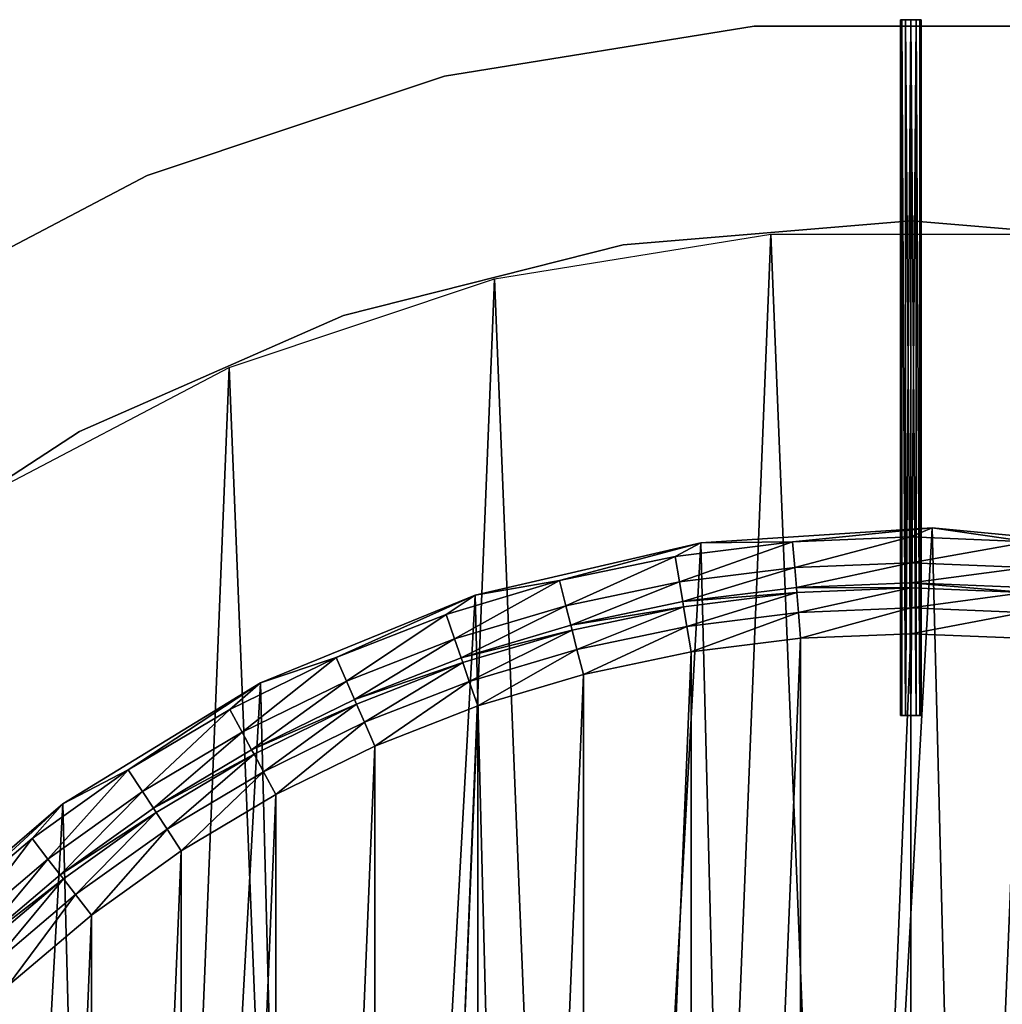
# Model space of a CAD drawing. Header units: millimetres. Extents: x 10 to 569, y -280 to 280.
# Tile 11 of 13: x 161 to 303, y 138 to 280. Entities that reach past the tile are written whole.
import ezdxf

# ---------------------------------------------------------------- set-up
doc = ezdxf.new("R2010")
doc.units = ezdxf.units.MM
doc.header["$LTSCALE"] = 25.4
doc.layers.get('0').update_dxf_attribs({"true_color": 0xff5454})

# ---------------------------------------------------------------- blocks, each defined once
blk = doc.blocks.new('MIST-8943.STL#1')
at = {"color": 254, "true_color": 0xe3e2e8}
mesh = blk.add_polyface(dxfattribs=at)
corners = [(222.37, 271.86, 131.42), (266.85, 279.09, 1.42), (222.37, 271.86, 1.42), (266.85, 279.09, 131.42)]
mesh.append_faces([[corners[k] for k in face] for face in [(0, 1, 2), (1, 0, 3)]], dxfattribs={"vtx0": -1, "color": 254})
mesh = blk.add_polyface(dxfattribs=at)
corners = [(266.85, 279.09, 131.42), (311.91, 279.09, 1.42), (266.85, 279.09, 1.42), (311.91, 279.09, 131.42)]
mesh.append_faces([[corners[k] for k in face] for face in [(0, 1, 2), (1, 0, 3)]], dxfattribs={"vtx0": -1, "color": 254})
at = {"color": 7, "true_color": 0xffffff}
mesh = blk.add_polyface(dxfattribs=at)
corners = [(288.63, 280, 131.12), (290.13, 280, 131.12), (289.38, 280, 130.92), (288.08, 280, 131.67), (290.68, 280, 131.67), (287.88, 280, 132.42), (290.88, 280, 132.42), (288.08, 280, 133.17), (290.68, 280, 133.17), (288.63, 280, 133.71), (290.13, 280, 133.71), (289.38, 280, 133.92)]
mesh.append_faces([[corners[k] for k in face] for face in [(0, 1, 2), (10, 9, 11)]], dxfattribs={"vtx0": -1, "color": 7})
mesh.append_faces([[corners[k] for k in face] for face in [(1, 3, 4), (4, 5, 6), (6, 7, 8), (8, 9, 10)]], dxfattribs={"vtx0": -1, "vtx1": -1, "color": 7})
mesh.append_faces([[corners[k] for k in face] for face in [(1, 0, 3), (4, 3, 5), (6, 5, 7), (8, 7, 9)]], dxfattribs={"vtx0": -1, "vtx2": -1, "color": 7})
mesh = blk.add_polyface(dxfattribs=at)
corners = [(288.08, 280, 133.17), (287.88, 180, 132.42), (288.08, 180, 133.17), (287.88, 280, 132.42)]
mesh.append_faces([[corners[k] for k in face] for face in [(0, 1, 2), (1, 0, 3)]], dxfattribs={"vtx0": -1, "color": 7})
mesh = blk.add_polyface(dxfattribs=at)
corners = [(287.88, 280, 132.42), (288.08, 180, 131.67), (287.88, 180, 132.42), (288.08, 280, 131.67)]
mesh.append_faces([[corners[k] for k in face] for face in [(0, 1, 2), (1, 0, 3)]], dxfattribs={"vtx0": -1, "color": 7})
mesh = blk.add_polyface(dxfattribs=at)
corners = [(288.63, 180, 133.71), (288.08, 280, 133.17), (288.08, 180, 133.17), (288.63, 280, 133.71)]
mesh.append_faces([[corners[k] for k in face] for face in [(0, 1, 2), (1, 0, 3)]], dxfattribs={"vtx0": -1, "color": 7})
mesh = blk.add_polyface(dxfattribs=at)
corners = [(288.08, 280, 131.67), (288.63, 180, 131.12), (288.08, 180, 131.67), (288.63, 280, 131.12)]
mesh.append_faces([[corners[k] for k in face] for face in [(0, 1, 2), (1, 0, 3)]], dxfattribs={"vtx0": -1, "color": 7})
mesh = blk.add_polyface(dxfattribs=at)
corners = [(289.38, 180, 133.92), (288.63, 280, 133.71), (288.63, 180, 133.71), (289.38, 280, 133.92)]
mesh.append_faces([[corners[k] for k in face] for face in [(0, 1, 2), (1, 0, 3)]], dxfattribs={"vtx0": -1, "color": 7})
mesh = blk.add_polyface(dxfattribs=at)
corners = [(289.38, 280, 130.92), (288.63, 180, 131.12), (288.63, 280, 131.12), (289.38, 180, 130.92)]
mesh.append_faces([[corners[k] for k in face] for face in [(0, 1, 2), (1, 0, 3)]], dxfattribs={"vtx0": -1, "color": 7})
mesh = blk.add_polyface(dxfattribs=at)
corners = [(290.13, 180, 133.71), (289.38, 280, 133.92), (289.38, 180, 133.92), (290.13, 280, 133.71)]
mesh.append_faces([[corners[k] for k in face] for face in [(0, 1, 2), (1, 0, 3)]], dxfattribs={"vtx0": -1, "color": 7})
mesh = blk.add_polyface(dxfattribs=at)
corners = [(290.13, 280, 131.12), (289.38, 180, 130.92), (289.38, 280, 130.92), (290.13, 180, 131.12)]
mesh.append_faces([[corners[k] for k in face] for face in [(0, 1, 2), (1, 0, 3)]], dxfattribs={"vtx0": -1, "color": 7})
mesh = blk.add_polyface(dxfattribs=at)
corners = [(290.68, 180, 133.17), (290.13, 280, 133.71), (290.13, 180, 133.71), (290.68, 280, 133.17)]
mesh.append_faces([[corners[k] for k in face] for face in [(0, 1, 2), (1, 0, 3)]], dxfattribs={"vtx0": -1, "color": 7})
mesh = blk.add_polyface(dxfattribs=at)
corners = [(290.13, 280, 131.12), (290.68, 180, 131.67), (290.13, 180, 131.12), (290.68, 280, 131.67)]
mesh.append_faces([[corners[k] for k in face] for face in [(0, 1, 2), (1, 0, 3)]], dxfattribs={"vtx0": -1, "color": 7})
mesh = blk.add_polyface(dxfattribs=at)
corners = [(290.88, 280, 132.42), (290.68, 180, 133.17), (290.88, 180, 132.42), (290.68, 280, 133.17)]
mesh.append_faces([[corners[k] for k in face] for face in [(0, 1, 2), (1, 0, 3)]], dxfattribs={"vtx0": -1, "color": 7})
mesh = blk.add_polyface(dxfattribs=at)
corners = [(290.68, 280, 131.67), (290.88, 180, 132.42), (290.68, 180, 131.67), (290.88, 280, 132.42)]
mesh.append_faces([[corners[k] for k in face] for face in [(0, 1, 2), (1, 0, 3)]], dxfattribs={"vtx0": -1, "color": 7})
at = {"color": 254, "true_color": 0xe3e2e8}
mesh = blk.add_polyface(dxfattribs=at)
corners = [(179.63, 257.59, 131.42), (222.37, 271.86, 1.42), (179.63, 257.59, 1.42), (222.37, 271.86, 131.42)]
mesh.append_faces([[corners[k] for k in face] for face in [(0, 1, 2), (1, 0, 3)]], dxfattribs={"vtx0": -1, "color": 254})
mesh = blk.add_polyface(dxfattribs=at)
corners = [(139.73, 236.65, 131.42), (179.63, 257.59, 1.42), (139.73, 236.65, 1.42), (179.63, 257.59, 131.42)]
mesh.append_faces([[corners[k] for k in face] for face in [(0, 1, 2), (1, 0, 3)]], dxfattribs={"vtx0": -1, "color": 254})
mesh = blk.add_polyface(dxfattribs=at)
corners = [(248.05, 247.66, 131.42), (289.38, 251.08, 1.42), (248.05, 247.66, 1.42), (289.38, 251.08, 131.42)]
mesh.append_faces([[corners[k] for k in face] for face in [(0, 1, 2), (1, 0, 3)]], dxfattribs={"vtx0": -1, "color": 254})
mesh = blk.add_polyface(dxfattribs=at)
corners = [(289.38, 251.08, 131.42), (330.7, 247.66, 1.42), (289.38, 251.08, 1.42), (330.7, 247.66, 131.42)]
mesh.append_faces([[corners[k] for k in face] for face in [(0, 1, 2), (1, 0, 3)]], dxfattribs={"vtx0": -1, "color": 254})
at = {"color": 7, "true_color": 0xffffff}
mesh = blk.add_polyface(dxfattribs=at)
corners = [(44.43, 50.01, 1.42), (41.2, -30.13, 1.42), (39.58, 10.07, 1.42), (49.25, -69.55, 1.42), (55.62, 88.65, 1.42), (63.52, -107.17, 1.42), (72.87, 125, 1.42), (83.63, -142.02, 1.42), (95.73, 158.11, 1.42), (109.08, -173.18, 1.42), (123.6, 187.13, 1.42), (139.19, -199.86, 1.42), (155.76, 211.3, 1.42), (173.2, -221.36, 1.42), (191.39, 229.99, 1.42), (210.21, -237.13, 1.42), (229.55, 242.74, 1.42), (249.28, -246.76, 1.42), (269.26, 249.19, 1.42), (289.38, -250, 1.42), (309.49, 249.19, 1.42), (329.48, -246.76, 1.42), (349.21, 242.74, 1.42), (368.54, -237.13, 1.42), (387.37, 229.99, 1.42), (405.56, -221.36, 1.42), (422.99, 211.3, 1.42), (439.56, -199.86, 1.42), (455.16, 187.13, 1.42), (469.68, -173.18, 1.42), (483.03, 158.11, 1.42), (495.12, -142.02, 1.42), (505.88, 125, 1.42), (515.24, -107.17, 1.42), (523.13, 88.65, 1.42), (529.51, -69.55, 1.42), (534.33, 50.01, 1.42), (537.56, -30.13, 1.42), (539.18, 10.07, 1.42)]
mesh.append_faces([[corners[k] for k in face] for face in [(0, 1, 2), (37, 36, 38)]], dxfattribs={"vtx0": -1, "color": 7})
mesh.append_faces([[corners[k] for k in face] for face in [(1, 0, 3), (3, 4, 5), (5, 6, 7), (7, 8, 9), (9, 10, 11), (11, 12, 13), (13, 14, 15), (15, 16, 17), (17, 18, 19), (19, 20, 21), (21, 22, 23), (23, 24, 25), (25, 26, 27), (27, 28, 29), (29, 30, 31), (31, 32, 33), (33, 34, 35), (35, 36, 37)]], dxfattribs={"vtx0": -1, "vtx1": -1, "color": 7})
mesh.append_faces([[corners[k] for k in face] for face in [(3, 0, 4), (5, 4, 6), (7, 6, 8), (9, 8, 10), (11, 10, 12), (13, 12, 14), (15, 14, 16), (17, 16, 18), (19, 18, 20), (21, 20, 22), (23, 22, 24), (25, 24, 26), (27, 26, 28), (29, 28, 30), (31, 30, 32), (33, 32, 34), (35, 34, 36)]], dxfattribs={"vtx0": -1, "vtx2": -1, "color": 7})
at = {"color": 254, "true_color": 0xe3e2e8}
mesh = blk.add_polyface(dxfattribs=at)
corners = [(207.85, 237.48, 131.42), (248.05, 247.66, 1.42), (207.85, 237.48, 1.42), (248.05, 247.66, 131.42)]
mesh.append_faces([[corners[k] for k in face] for face in [(0, 1, 2), (1, 0, 3)]], dxfattribs={"vtx0": -1, "color": 254})
mesh = blk.add_polyface(dxfattribs=at)
corners = [(169.88, 220.82, 131.42), (207.85, 237.48, 1.42), (169.88, 220.82, 1.42), (207.85, 237.48, 131.42)]
mesh.append_faces([[corners[k] for k in face] for face in [(0, 1, 2), (1, 0, 3)]], dxfattribs={"vtx0": -1, "color": 254})
mesh = blk.add_polyface(dxfattribs=at)
corners = [(135.16, 198.14, 131.42), (169.88, 220.82, 1.42), (135.16, 198.14, 1.42), (169.88, 220.82, 131.42)]
mesh.append_faces([[corners[k] for k in face] for face in [(0, 1, 2), (1, 0, 3)]], dxfattribs={"vtx0": -1, "color": 254})
at = {"color": 7, "true_color": 0xffffff}
mesh = blk.add_polyface(dxfattribs=at)
corners = [(84.28, 28, 141.92), (83.72, 0, 141.92), (82.44, -5.27, 141.92), (84.42, 16.98, 141.92), (86.52, 33.85, 141.92), (91.43, 60.53, 141.92), (90.01, 50.49, 141.92), (94.86, 66.78, 141.92), (103.7, 91.5, 141.92), (101.04, 82.61, 141.92), (108.5, 97.88, 141.92), (120.78, 120.1, 141.92), (117.2, 112.49, 141.92), (127.08, 126.32, 141.92), (142.23, 145.59, 141.92), (138.07, 139.29, 141.92), (150.09, 151.31, 141.92), (167.49, 167.31, 141.92), (163.06, 162.29, 141.92), (176.89, 172.17, 141.92), (195.91, 184.7, 141.92), (191.49, 180.87, 141.92), (206.76, 188.34, 141.92), (226.75, 197.3, 141.92), (222.6, 194.52, 141.92), (238.89, 199.37, 141.92), (259.21, 204.79, 141.92), (255.53, 202.86, 141.92), (272.39, 204.96, 141.92), (292.45, 206.98, 141.92), (289.38, 205.66, 141.92), (306.36, 204.96, 141.92), (325.61, 203.8, 141.92), (323.23, 202.86, 141.92), (339.86, 199.37, 141.92), (357.83, 195.35, 141.92), (356.15, 194.52, 141.92), (371.99, 188.34, 141.92), (388.28, 181.84, 141.92), (387.26, 180.87, 141.92), (401.86, 172.17, 141.92), (416.17, 163.62, 141.92), (415.7, 162.3, 141.92), (428.67, 151.31, 141.92), (440.78, 141.16, 141.92), (440.69, 139.29, 141.92), (451.67, 126.32, 141.92), (461.46, 115.05, 141.92), (461.55, 112.49, 141.92), (477.69, 85.96, 141.92), (470.25, 97.88, 141.92), (477.72, 82.61, 141.92), (489.04, 54.64, 141.92), (483.9, 66.78, 141.92), (488.75, 50.49, 141.92), (492.23, 33.85, 141.92), (495.22, 21.9, 141.92), (494.34, 16.98, 141.92), (495.04, 0, 141.92), (84.42, -16.98, 141.92), (85.97, -38.39, 141.92), (86.52, -33.85, 141.92), (90.01, -50.49, 141.92), (94.76, -70.52, 141.92), (94.86, -66.78, 141.92), (101.04, -82.61, 141.92), (108.6, -100.83, 141.92), (108.5, -97.88, 141.92), (117.21, -112.49, 141.92), (127.11, -128.52, 141.92), (127.08, -126.32, 141.92), (138.07, -139.29, 141.92), (149.83, -152.89, 141.92), (150.09, -151.31, 141.92), (163.06, -162.3, 141.92), (176.16, -173.29, 141.92), (176.89, -172.17, 141.92), (205.42, -189.21, 141.92), (191.49, -180.87, 141.92), (206.77, -188.34, 141.92), (236.86, -200.23, 141.92), (222.6, -194.52, 141.92), (238.89, -199.37, 141.92), (269.66, -206.06, 141.92), (255.53, -202.86, 141.92), (272.4, -204.96, 141.92), (302.97, -206.55, 141.92), (289.38, -205.66, 141.92), (306.36, -204.96, 141.92), (335.93, -201.7, 141.92), (323.23, -202.86, 141.92), (339.87, -199.37, 141.92), (367.68, -191.62, 141.92), (356.16, -194.52, 141.92), (371.99, -188.34, 141.92), (397.4, -176.58, 141.92), (387.26, -180.87, 141.92), (401.86, -172.17, 141.92), (424.33, -156.96, 141.92), (415.7, -162.29, 141.92), (428.67, -151.31, 141.92), (447.76, -133.28, 141.92), (440.69, -139.29, 141.92), (451.67, -126.32, 141.92), (467.09, -106.15, 141.92), (461.55, -112.49, 141.92), (470.25, -97.88, 141.92), (481.82, -76.27, 141.92), (477.72, -82.61, 141.92), (483.9, -66.78, 141.92), (491.56, -44.41, 141.92), (488.75, -50.49, 141.92), (492.23, -33.85, 141.92), (496.06, -11.4, 141.92), (494.34, -16.98, 141.92)]
mesh.append_faces([[corners[k] for k in face] for face in [(0, 1, 2), (1, 0, 3), (3, 0, 4), (4, 5, 6), (6, 5, 7), (7, 8, 9), (9, 8, 10), (10, 11, 12), (12, 11, 13), (13, 14, 15), (15, 14, 16), (16, 17, 18), (18, 17, 19), (19, 20, 21), (21, 20, 22), (22, 23, 24), (24, 23, 25), (25, 26, 27), (27, 26, 28), (28, 29, 30), (30, 29, 31), (31, 32, 33), (33, 32, 34), (34, 35, 36), (36, 35, 37), (37, 38, 39), (39, 38, 40), (40, 41, 42), (42, 41, 43), (43, 44, 45), (45, 44, 46), (46, 47, 48), (48, 49, 50), (50, 49, 51), (51, 52, 53), (53, 52, 54), (54, 52, 55), (55, 56, 57), (57, 56, 58), (2, 59, 60), (59, 2, 1), (60, 62, 63), (63, 65, 66), (66, 68, 69), (69, 71, 72), (72, 74, 75), (75, 76, 77), (77, 79, 80), (80, 82, 83), (83, 85, 86), (86, 88, 89), (89, 91, 92), (92, 94, 95), (95, 97, 98), (98, 100, 101), (101, 103, 104), (104, 106, 107), (107, 109, 110), (110, 112, 113), (113, 58, 56)]], dxfattribs={"vtx0": -1, "vtx1": -1, "color": 7})
mesh.append_faces([[corners[k] for k in face] for face in [(4, 0, 5), (7, 5, 8), (10, 8, 11), (13, 11, 14), (16, 14, 17), (19, 17, 20), (22, 20, 23), (25, 23, 26), (28, 26, 29), (31, 29, 32), (34, 32, 35), (37, 35, 38), (40, 38, 41), (43, 41, 44), (46, 44, 47), (48, 47, 49), (51, 49, 52), (55, 52, 56), (60, 59, 61), (60, 61, 62), (63, 62, 64), (63, 64, 65), (66, 65, 67), (66, 67, 68), (69, 68, 70), (69, 70, 71), (72, 71, 73), (72, 73, 74), (75, 74, 76), (77, 76, 78), (77, 78, 79), (80, 79, 81), (80, 81, 82), (83, 82, 84), (83, 84, 85), (86, 85, 87), (86, 87, 88), (89, 88, 90), (89, 90, 91), (92, 91, 93), (92, 93, 94), (95, 94, 96), (95, 96, 97), (98, 97, 99), (98, 99, 100), (101, 100, 102), (101, 102, 103), (104, 103, 105), (104, 105, 106), (107, 106, 108), (107, 108, 109), (110, 109, 111), (110, 111, 112), (113, 112, 114), (113, 114, 58)]], dxfattribs={"vtx0": -1, "vtx2": -1, "color": 7})
mesh = blk.add_polyface(dxfattribs=at)
corners = [(85.97, -38.39, 142.94), (84.28, 28, 142.94), (82.44, -5.27, 142.94), (91.43, 60.53, 142.94), (94.76, -70.52, 142.94), (103.7, 91.5, 142.94), (108.6, -100.83, 142.94), (120.78, 120.1, 142.94), (127.11, -128.52, 142.94), (142.23, 145.59, 142.94), (149.83, -152.89, 142.94), (167.49, 167.31, 142.94), (176.16, -173.29, 142.94), (195.91, 184.7, 142.94), (205.42, -189.21, 142.94), (226.75, 197.3, 142.94), (236.86, -200.23, 142.94), (259.21, 204.79, 142.94), (269.66, -206.06, 142.94), (292.45, 206.98, 142.94), (302.97, -206.55, 142.94), (325.61, 203.8, 142.94), (335.93, -201.7, 142.94), (357.83, 195.35, 142.94), (367.68, -191.62, 142.94), (388.28, 181.84, 142.94), (397.4, -176.58, 142.94), (416.17, 163.62, 142.94), (424.33, -156.96, 142.94), (440.78, 141.16, 142.94), (447.76, -133.28, 142.94), (461.46, 115.05, 142.94), (467.09, -106.15, 142.94), (477.69, 85.96, 142.94), (481.82, -76.27, 142.94), (489.04, 54.64, 142.94), (491.56, -44.41, 142.94), (495.22, 21.9, 142.94), (496.06, -11.4, 142.94)]
mesh.append_faces([[corners[k] for k in face] for face in [(0, 1, 2), (37, 36, 38)]], dxfattribs={"vtx0": -1, "color": 7})
mesh.append_faces([[corners[k] for k in face] for face in [(1, 0, 3), (3, 4, 5), (5, 6, 7), (7, 8, 9), (9, 10, 11), (11, 12, 13), (13, 14, 15), (15, 16, 17), (17, 18, 19), (19, 20, 21), (21, 22, 23), (23, 24, 25), (25, 26, 27), (27, 28, 29), (29, 30, 31), (31, 32, 33), (33, 34, 35), (35, 36, 37)]], dxfattribs={"vtx0": -1, "vtx1": -1, "color": 7})
mesh.append_faces([[corners[k] for k in face] for face in [(3, 0, 4), (5, 4, 6), (7, 6, 8), (9, 8, 10), (11, 10, 12), (13, 12, 14), (15, 14, 16), (17, 16, 18), (19, 18, 20), (21, 20, 22), (23, 22, 24), (25, 24, 26), (27, 26, 28), (29, 28, 30), (31, 30, 32), (33, 32, 34), (35, 34, 36)]], dxfattribs={"vtx0": -1, "vtx2": -1, "color": 7})
mesh = blk.add_polyface(dxfattribs=at)
corners = [(259.21, 204.79, 142.94), (292.45, 206.98, 141.92), (259.21, 204.79, 141.92), (292.45, 206.98, 142.94)]
mesh.append_faces([[corners[k] for k in face] for face in [(0, 1, 2), (1, 0, 3)]], dxfattribs={"vtx0": -1, "color": 7})
mesh = blk.add_polyface(dxfattribs=at)
corners = [(292.45, 206.98, 142.94), (325.61, 203.8, 141.92), (292.45, 206.98, 141.92), (325.61, 203.8, 142.94)]
mesh.append_faces([[corners[k] for k in face] for face in [(0, 1, 2), (1, 0, 3)]], dxfattribs={"vtx0": -1, "color": 7})
mesh = blk.add_polyface(dxfattribs=at)
corners = [(289.38, 205.66, 141.92), (272.7, 201.25, 140.99), (272.39, 204.96, 141.92), (289.38, 201.94, 140.99)]
mesh.append_faces([[corners[k] for k in face] for face in [(0, 1, 2), (1, 0, 3)]], dxfattribs={"vtx0": -1, "color": 7})
mesh = blk.add_polyface(dxfattribs=at)
corners = [(306.36, 204.96, 141.92), (289.38, 201.94, 140.99), (289.38, 205.66, 141.92), (306.05, 201.25, 140.99)]
mesh.append_faces([[corners[k] for k in face] for face in [(0, 1, 2), (1, 0, 3)]], dxfattribs={"vtx0": -1, "color": 7})
mesh = blk.add_polyface(dxfattribs=at)
corners = [(226.75, 197.3, 142.94), (259.21, 204.79, 141.92), (226.75, 197.3, 141.92), (259.21, 204.79, 142.94)]
mesh.append_faces([[corners[k] for k in face] for face in [(0, 1, 2), (1, 0, 3)]], dxfattribs={"vtx0": -1, "color": 7})
mesh = blk.add_polyface(dxfattribs=at)
corners = [(272.39, 204.96, 141.92), (256.14, 199.18, 140.99), (255.53, 202.86, 141.92), (272.7, 201.25, 140.99)]
mesh.append_faces([[corners[k] for k in face] for face in [(0, 1, 2), (1, 0, 3)]], dxfattribs={"vtx0": -1, "color": 7})
mesh = blk.add_polyface(dxfattribs=at)
corners = [(255.53, 202.86, 141.92), (239.8, 195.76, 140.99), (238.89, 199.37, 141.92), (256.14, 199.18, 140.99)]
mesh.append_faces([[corners[k] for k in face] for face in [(0, 1, 2), (1, 0, 3)]], dxfattribs={"vtx0": -1, "color": 7})
mesh = blk.add_polyface(dxfattribs=at)
corners = [(272.7, 201.25, 140.99), (256.61, 196.35, 138.45), (256.14, 199.18, 140.99), (272.94, 198.39, 138.45)]
mesh.append_faces([[corners[k] for k in face] for face in [(0, 1, 2), (1, 0, 3)]], dxfattribs={"vtx0": -1, "color": 7})
mesh = blk.add_polyface(dxfattribs=at)
corners = [(289.38, 201.94, 140.99), (272.94, 198.39, 138.45), (272.7, 201.25, 140.99), (289.38, 199.07, 138.45)]
mesh.append_faces([[corners[k] for k in face] for face in [(0, 1, 2), (1, 0, 3)]], dxfattribs={"vtx0": -1, "color": 7})
mesh = blk.add_polyface(dxfattribs=at)
corners = [(306.05, 201.25, 140.99), (289.38, 199.07, 138.45), (289.38, 201.94, 140.99), (305.82, 198.39, 138.45)]
mesh.append_faces([[corners[k] for k in face] for face in [(0, 1, 2), (1, 0, 3)]], dxfattribs={"vtx0": -1, "color": 7})
mesh = blk.add_polyface(dxfattribs=at)
corners = [(238.89, 199.37, 141.92), (223.81, 190.99, 140.99), (222.6, 194.52, 141.92), (239.8, 195.76, 140.99)]
mesh.append_faces([[corners[k] for k in face] for face in [(0, 1, 2), (1, 0, 3)]], dxfattribs={"vtx0": -1, "color": 7})
mesh = blk.add_polyface(dxfattribs=at)
corners = [(256.14, 199.18, 140.99), (240.51, 192.98, 138.45), (239.8, 195.76, 140.99), (256.61, 196.35, 138.45)]
mesh.append_faces([[corners[k] for k in face] for face in [(0, 1, 2), (1, 0, 3)]], dxfattribs={"vtx0": -1, "color": 7})
mesh = blk.add_polyface(dxfattribs=at)
corners = [(256.61, 196.35, 138.45), (273, 197.66, 137.38), (256.73, 195.63, 137.38), (272.94, 198.39, 138.45)]
mesh.append_faces([[corners[k] for k in face] for face in [(0, 1, 2), (1, 0, 3)]], dxfattribs={"vtx0": -1, "color": 7})
mesh = blk.add_polyface(dxfattribs=at)
corners = [(272.94, 198.39, 138.45), (289.38, 198.34, 137.38), (273, 197.66, 137.38), (289.38, 199.07, 138.45)]
mesh.append_faces([[corners[k] for k in face] for face in [(0, 1, 2), (1, 0, 3)]], dxfattribs={"vtx0": -1, "color": 7})
mesh = blk.add_polyface(dxfattribs=at)
corners = [(289.38, 198.34, 137.38), (273.24, 194.8, 134.84), (273, 197.66, 137.38), (289.38, 195.47, 134.84)]
mesh.append_faces([[corners[k] for k in face] for face in [(0, 1, 2), (1, 0, 3)]], dxfattribs={"vtx0": -1, "color": 7})
mesh = blk.add_polyface(dxfattribs=at)
corners = [(289.38, 199.07, 138.45), (305.76, 197.66, 137.38), (289.38, 198.34, 137.38), (305.82, 198.39, 138.45)]
mesh.append_faces([[corners[k] for k in face] for face in [(0, 1, 2), (1, 0, 3)]], dxfattribs={"vtx0": -1, "color": 7})
mesh = blk.add_polyface(dxfattribs=at)
corners = [(305.76, 197.66, 137.38), (289.38, 195.47, 134.84), (289.38, 198.34, 137.38), (305.52, 194.8, 134.84)]
mesh.append_faces([[corners[k] for k in face] for face in [(0, 1, 2), (1, 0, 3)]], dxfattribs={"vtx0": -1, "color": 7})
mesh = blk.add_polyface(dxfattribs=at)
corners = [(195.91, 184.7, 142.94), (226.75, 197.3, 141.92), (195.91, 184.7, 141.92), (226.75, 197.3, 142.94)]
mesh.append_faces([[corners[k] for k in face] for face in [(0, 1, 2), (1, 0, 3)]], dxfattribs={"vtx0": -1, "color": 7})
mesh = blk.add_polyface(dxfattribs=at)
corners = [(273, 197.66, 137.38), (257.2, 192.8, 134.84), (256.73, 195.63, 137.38), (273.24, 194.8, 134.84)]
mesh.append_faces([[corners[k] for k in face] for face in [(0, 1, 2), (1, 0, 3)]], dxfattribs={"vtx0": -1, "color": 7})
mesh = blk.add_polyface(dxfattribs=at)
corners = [(239.8, 195.76, 140.99), (224.74, 188.28, 138.45), (223.81, 190.99, 140.99), (240.51, 192.98, 138.45)]
mesh.append_faces([[corners[k] for k in face] for face in [(0, 1, 2), (1, 0, 3)]], dxfattribs={"vtx0": -1, "color": 7})
mesh = blk.add_polyface(dxfattribs=at)
corners = [(240.51, 192.98, 138.45), (256.73, 195.63, 137.38), (240.69, 192.27, 137.38), (256.61, 196.35, 138.45)]
mesh.append_faces([[corners[k] for k in face] for face in [(0, 1, 2), (1, 0, 3)]], dxfattribs={"vtx0": -1, "color": 7})
mesh = blk.add_polyface(dxfattribs=at)
corners = [(256.73, 195.63, 137.38), (241.39, 189.49, 134.84), (240.69, 192.27, 137.38), (257.2, 192.8, 134.84)]
mesh.append_faces([[corners[k] for k in face] for face in [(0, 1, 2), (1, 0, 3)]], dxfattribs={"vtx0": -1, "color": 7})
mesh = blk.add_polyface(dxfattribs=at)
corners = [(289.38, 195.47, 134.84), (273.54, 191.09, 133.92), (273.24, 194.8, 134.84), (289.38, 191.74, 133.92)]
mesh.append_faces([[corners[k] for k in face] for face in [(0, 1, 2), (1, 0, 3)]], dxfattribs={"vtx0": -1, "color": 7})
mesh = blk.add_polyface(dxfattribs=at)
corners = [(305.52, 194.8, 134.84), (289.38, 191.74, 133.92), (289.38, 195.47, 134.84), (305.21, 191.09, 133.92)]
mesh.append_faces([[corners[k] for k in face] for face in [(0, 1, 2), (1, 0, 3)]], dxfattribs={"vtx0": -1, "color": 7})
mesh = blk.add_polyface(dxfattribs=at)
corners = [(222.6, 194.52, 141.92), (208.26, 184.93, 140.99), (206.76, 188.34, 141.92), (223.81, 190.99, 140.99)]
mesh.append_faces([[corners[k] for k in face] for face in [(0, 1, 2), (1, 0, 3)]], dxfattribs={"vtx0": -1, "color": 7})
mesh = blk.add_polyface(dxfattribs=at)
corners = [(273.24, 194.8, 134.84), (257.82, 189.13, 133.92), (257.2, 192.8, 134.84), (273.54, 191.09, 133.92)]
mesh.append_faces([[corners[k] for k in face] for face in [(0, 1, 2), (1, 0, 3)]], dxfattribs={"vtx0": -1, "color": 7})
mesh = blk.add_polyface(dxfattribs=at)
corners = [(224.74, 188.28, 138.45), (240.69, 192.27, 137.38), (224.98, 187.59, 137.38), (240.51, 192.98, 138.45)]
mesh.append_faces([[corners[k] for k in face] for face in [(0, 1, 2), (1, 0, 3)]], dxfattribs={"vtx0": -1, "color": 7})
mesh = blk.add_polyface(dxfattribs=at)
corners = [(257.2, 192.8, 134.84), (242.31, 185.88, 133.92), (241.39, 189.49, 134.84), (257.82, 189.13, 133.92)]
mesh.append_faces([[corners[k] for k in face] for face in [(0, 1, 2), (1, 0, 3)]], dxfattribs={"vtx0": -1, "color": 7})
mesh = blk.add_polyface(dxfattribs=at)
corners = [(98.29, 15.83, 133.92), (98.29, -15.84, 133.92), (97.63, 0, 133.92), (100.25, 31.56, 133.92), (100.25, -31.56, 133.92), (103.5, 47.07, 133.92), (103.5, -47.07, 133.92), (108.02, 62.26, 133.92), (108.02, -62.26, 133.92), (113.78, 77.02, 133.92), (113.78, -77.02, 133.92), (120.74, 91.26, 133.92), (120.74, -91.26, 133.92), (128.86, 104.87, 133.92), (128.86, -104.88, 133.92), (138.06, 117.77, 133.92), (138.06, -117.77, 133.92), (148.31, 129.86, 133.92), (148.31, -129.87, 133.92), (159.51, 141.07, 133.92), (159.51, -141.07, 133.92), (171.61, 151.31, 133.92), (171.61, -151.31, 133.92), (184.5, 160.52, 133.92), (184.5, -160.52, 133.92), (198.12, 168.63, 133.92), (198.12, -168.63, 133.92), (212.35, 175.59, 133.92), (212.36, -175.6, 133.92), (227.12, 181.36, 133.92), (227.12, -181.36, 133.92), (242.31, 185.88, 133.92), (242.31, -185.88, 133.92), (257.82, 189.13, 133.92), (257.82, -189.13, 133.92), (273.54, 191.09, 133.92), (273.54, -191.09, 133.92), (289.38, 191.74, 133.92), (289.38, -191.74, 133.92), (305.21, 191.09, 133.92), (305.21, -191.09, 133.92), (320.94, 189.13, 133.92), (320.94, -189.13, 133.92), (336.45, 185.88, 133.92), (336.45, -185.88, 133.92), (351.64, 181.36, 133.92), (351.64, -181.36, 133.92), (366.4, 175.6, 133.92), (366.4, -175.59, 133.92), (380.64, 168.63, 133.92), (380.64, -168.63, 133.92), (394.25, 160.52, 133.92), (394.25, -160.52, 133.92), (407.15, 151.31, 133.92), (407.15, -151.31, 133.92), (419.24, 141.07, 133.92), (419.24, -141.07, 133.92), (430.45, 129.87, 133.92), (430.45, -129.86, 133.92), (440.69, 117.77, 133.92), (440.69, -117.77, 133.92), (449.9, 104.88, 133.92), (449.9, -104.87, 133.92), (458.01, 91.26, 133.92), (458.01, -91.26, 133.92), (464.97, 77.02, 133.92), (464.97, -77.02, 133.92), (470.73, 62.26, 133.92), (470.73, -62.26, 133.92), (475.26, 47.07, 133.92), (475.26, -47.07, 133.92), (478.51, 31.56, 133.92), (478.51, -31.56, 133.92), (480.47, 15.84, 133.92), (480.47, -15.83, 133.92), (481.12, 0, 133.92)]
mesh.append_faces([[corners[k] for k in face] for face in [(0, 1, 2), (74, 73, 75)]], dxfattribs={"vtx0": -1, "color": 7})
mesh.append_faces([[corners[k] for k in face] for face in [(1, 3, 4), (4, 5, 6), (6, 7, 8), (8, 9, 10), (10, 11, 12), (12, 13, 14), (14, 15, 16), (16, 17, 18), (18, 19, 20), (20, 21, 22), (22, 23, 24), (24, 25, 26), (26, 27, 28), (28, 29, 30), (30, 31, 32), (32, 33, 34), (34, 35, 36), (36, 37, 38), (38, 39, 40), (40, 41, 42), (42, 43, 44), (44, 45, 46), (46, 47, 48), (48, 49, 50), (50, 51, 52), (52, 53, 54), (54, 55, 56), (56, 57, 58), (58, 59, 60), (60, 61, 62), (62, 63, 64), (64, 65, 66), (66, 67, 68), (68, 69, 70), (70, 71, 72), (72, 73, 74)]], dxfattribs={"vtx0": -1, "vtx1": -1, "color": 7})
mesh.append_faces([[corners[k] for k in face] for face in [(1, 0, 3), (4, 3, 5), (6, 5, 7), (8, 7, 9), (10, 9, 11), (12, 11, 13), (14, 13, 15), (16, 15, 17), (18, 17, 19), (20, 19, 21), (22, 21, 23), (24, 23, 25), (26, 25, 27), (28, 27, 29), (30, 29, 31), (32, 31, 33), (34, 33, 35), (36, 35, 37), (38, 37, 39), (40, 39, 41), (42, 41, 43), (44, 43, 45), (46, 45, 47), (48, 47, 49), (50, 49, 51), (52, 51, 53), (54, 53, 55), (56, 55, 57), (58, 57, 59), (60, 59, 61), (62, 61, 63), (64, 63, 65), (66, 65, 67), (68, 67, 69), (70, 69, 71), (72, 71, 73)]], dxfattribs={"vtx0": -1, "vtx2": -1, "color": 7})
mesh = blk.add_polyface(dxfattribs=at)
corners = [(240.69, 192.27, 137.38), (225.91, 184.88, 134.84), (224.98, 187.59, 137.38), (241.39, 189.49, 134.84)]
mesh.append_faces([[corners[k] for k in face] for face in [(0, 1, 2), (1, 0, 3)]], dxfattribs={"vtx0": -1, "color": 7})
mesh = blk.add_polyface(dxfattribs=at)
corners = [(223.81, 190.99, 140.99), (209.41, 182.3, 138.45), (208.26, 184.93, 140.99), (224.74, 188.28, 138.45)]
mesh.append_faces([[corners[k] for k in face] for face in [(0, 1, 2), (1, 0, 3)]], dxfattribs={"vtx0": -1, "color": 7})
mesh = blk.add_polyface(dxfattribs=at)
corners = [(206.76, 188.34, 141.92), (193.27, 177.6, 140.99), (191.49, 180.87, 141.92), (208.26, 184.93, 140.99)]
mesh.append_faces([[corners[k] for k in face] for face in [(0, 1, 2), (1, 0, 3)]], dxfattribs={"vtx0": -1, "color": 7})
mesh = blk.add_polyface(dxfattribs=at)
corners = [(209.41, 182.3, 138.45), (224.98, 187.59, 137.38), (209.71, 181.63, 137.38), (224.74, 188.28, 138.45)]
mesh.append_faces([[corners[k] for k in face] for face in [(0, 1, 2), (1, 0, 3)]], dxfattribs={"vtx0": -1, "color": 7})
mesh = blk.add_polyface(dxfattribs=at)
corners = [(241.39, 189.49, 134.84), (227.12, 181.36, 133.92), (225.91, 184.88, 134.84), (242.31, 185.88, 133.92)]
mesh.append_faces([[corners[k] for k in face] for face in [(0, 1, 2), (1, 0, 3)]], dxfattribs={"vtx0": -1, "color": 7})
mesh = blk.add_polyface(dxfattribs=at)
corners = [(224.98, 187.59, 137.38), (210.86, 179.01, 134.84), (209.71, 181.63, 137.38), (225.91, 184.88, 134.84)]
mesh.append_faces([[corners[k] for k in face] for face in [(0, 1, 2), (1, 0, 3)]], dxfattribs={"vtx0": -1, "color": 7})
mesh = blk.add_polyface(dxfattribs=at)
corners = [(167.49, 167.31, 142.94), (195.91, 184.7, 141.92), (167.49, 167.31, 141.92), (195.91, 184.7, 142.94)]
mesh.append_faces([[corners[k] for k in face] for face in [(0, 1, 2), (1, 0, 3)]], dxfattribs={"vtx0": -1, "color": 7})
mesh = blk.add_polyface(dxfattribs=at)
corners = [(208.26, 184.93, 140.99), (194.63, 175.07, 138.45), (193.27, 177.6, 140.99), (209.41, 182.3, 138.45)]
mesh.append_faces([[corners[k] for k in face] for face in [(0, 1, 2), (1, 0, 3)]], dxfattribs={"vtx0": -1, "color": 7})
mesh = blk.add_polyface(dxfattribs=at)
corners = [(225.91, 184.88, 134.84), (212.35, 175.59, 133.92), (210.86, 179.01, 134.84), (227.12, 181.36, 133.92)]
mesh.append_faces([[corners[k] for k in face] for face in [(0, 1, 2), (1, 0, 3)]], dxfattribs={"vtx0": -1, "color": 7})
mesh = blk.add_polyface(dxfattribs=at)
corners = [(194.63, 175.07, 138.45), (209.71, 181.63, 137.38), (194.98, 174.43, 137.38), (209.41, 182.3, 138.45)]
mesh.append_faces([[corners[k] for k in face] for face in [(0, 1, 2), (1, 0, 3)]], dxfattribs={"vtx0": -1, "color": 7})
mesh = blk.add_polyface(dxfattribs=at)
corners = [(209.71, 181.63, 137.38), (196.34, 171.91, 134.84), (194.98, 174.43, 137.38), (210.86, 179.01, 134.84)]
mesh.append_faces([[corners[k] for k in face] for face in [(0, 1, 2), (1, 0, 3)]], dxfattribs={"vtx0": -1, "color": 7})
mesh = blk.add_polyface(dxfattribs=at)
corners = [(191.49, 180.87, 141.92), (178.93, 169.05, 140.99), (176.89, 172.17, 141.92), (193.27, 177.6, 140.99)]
mesh.append_faces([[corners[k] for k in face] for face in [(0, 1, 2), (1, 0, 3)]], dxfattribs={"vtx0": -1, "color": 7})
mesh = blk.add_polyface(dxfattribs=at)
corners = [(290.13, 180, 131.12), (288.63, 180, 131.12), (289.38, 180, 130.92), (290.68, 180, 131.67), (288.08, 180, 131.67), (290.88, 180, 132.42), (287.88, 180, 132.42), (290.68, 180, 133.17), (288.08, 180, 133.17), (290.13, 180, 133.71), (288.63, 180, 133.71), (289.38, 180, 133.92)]
mesh.append_faces([[corners[k] for k in face] for face in [(0, 1, 2), (10, 9, 11)]], dxfattribs={"vtx0": -1, "color": 7})
mesh.append_faces([[corners[k] for k in face] for face in [(1, 3, 4), (4, 5, 6), (6, 7, 8), (8, 9, 10)]], dxfattribs={"vtx0": -1, "vtx1": -1, "color": 7})
mesh.append_faces([[corners[k] for k in face] for face in [(1, 0, 3), (4, 3, 5), (6, 5, 7), (8, 7, 9)]], dxfattribs={"vtx0": -1, "vtx2": -1, "color": 7})
mesh = blk.add_polyface(dxfattribs=at)
corners = [(210.86, 179.01, 134.84), (198.12, 168.63, 133.92), (196.34, 171.91, 134.84), (212.35, 175.59, 133.92)]
mesh.append_faces([[corners[k] for k in face] for face in [(0, 1, 2), (1, 0, 3)]], dxfattribs={"vtx0": -1, "color": 7})
mesh = blk.add_polyface(dxfattribs=at)
corners = [(193.27, 177.6, 140.99), (180.5, 166.65, 138.45), (178.93, 169.05, 140.99), (194.63, 175.07, 138.45)]
mesh.append_faces([[corners[k] for k in face] for face in [(0, 1, 2), (1, 0, 3)]], dxfattribs={"vtx0": -1, "color": 7})
mesh = blk.add_polyface(dxfattribs=at)
corners = [(180.5, 166.65, 138.45), (194.98, 174.43, 137.38), (180.9, 166.04, 137.38), (194.63, 175.07, 138.45)]
mesh.append_faces([[corners[k] for k in face] for face in [(0, 1, 2), (1, 0, 3)]], dxfattribs={"vtx0": -1, "color": 7})
mesh = blk.add_polyface(dxfattribs=at)
corners = [(194.98, 174.43, 137.38), (182.47, 163.64, 134.84), (180.9, 166.04, 137.38), (196.34, 171.91, 134.84)]
mesh.append_faces([[corners[k] for k in face] for face in [(0, 1, 2), (1, 0, 3)]], dxfattribs={"vtx0": -1, "color": 7})
mesh = blk.add_polyface(dxfattribs=at)
corners = [(176.89, 172.17, 141.92), (165.35, 159.35, 140.99), (163.06, 162.29, 141.92), (178.93, 169.05, 140.99)]
mesh.append_faces([[corners[k] for k in face] for face in [(0, 1, 2), (1, 0, 3)]], dxfattribs={"vtx0": -1, "color": 7})
mesh = blk.add_polyface(dxfattribs=at)
corners = [(196.34, 171.91, 134.84), (184.5, 160.52, 133.92), (182.47, 163.64, 134.84), (198.12, 168.63, 133.92)]
mesh.append_faces([[corners[k] for k in face] for face in [(0, 1, 2), (1, 0, 3)]], dxfattribs={"vtx0": -1, "color": 7})
mesh = blk.add_polyface(dxfattribs=at)
corners = [(178.93, 169.05, 140.99), (167.11, 157.09, 138.45), (165.35, 159.35, 140.99), (180.5, 166.65, 138.45)]
mesh.append_faces([[corners[k] for k in face] for face in [(0, 1, 2), (1, 0, 3)]], dxfattribs={"vtx0": -1, "color": 7})
mesh = blk.add_polyface(dxfattribs=at)
corners = [(142.23, 145.59, 142.94), (167.49, 167.31, 141.92), (142.23, 145.59, 141.92), (167.49, 167.31, 142.94)]
mesh.append_faces([[corners[k] for k in face] for face in [(0, 1, 2), (1, 0, 3)]], dxfattribs={"vtx0": -1, "color": 7})
mesh = blk.add_polyface(dxfattribs=at)
corners = [(167.11, 157.09, 138.45), (180.9, 166.04, 137.38), (167.56, 156.52, 137.38), (180.5, 166.65, 138.45)]
mesh.append_faces([[corners[k] for k in face] for face in [(0, 1, 2), (1, 0, 3)]], dxfattribs={"vtx0": -1, "color": 7})
mesh = blk.add_polyface(dxfattribs=at)
corners = [(180.9, 166.04, 137.38), (169.32, 154.25, 134.84), (167.56, 156.52, 137.38), (182.47, 163.64, 134.84)]
mesh.append_faces([[corners[k] for k in face] for face in [(0, 1, 2), (1, 0, 3)]], dxfattribs={"vtx0": -1, "color": 7})
mesh = blk.add_polyface(dxfattribs=at)
corners = [(182.47, 163.64, 134.84), (171.61, 151.31, 133.92), (169.32, 154.25, 134.84), (184.5, 160.52, 133.92)]
mesh.append_faces([[corners[k] for k in face] for face in [(0, 1, 2), (1, 0, 3)]], dxfattribs={"vtx0": -1, "color": 7})
mesh = blk.add_polyface(dxfattribs=at)
corners = [(163.06, 162.29, 141.92), (152.61, 148.57, 140.99), (150.09, 151.31, 141.92), (165.35, 159.35, 140.99)]
mesh.append_faces([[corners[k] for k in face] for face in [(0, 1, 2), (1, 0, 3)]], dxfattribs={"vtx0": -1, "color": 7})
mesh = blk.add_polyface(dxfattribs=at)
corners = [(165.35, 159.35, 140.99), (154.55, 146.46, 138.45), (152.61, 148.57, 140.99), (167.11, 157.09, 138.45)]
mesh.append_faces([[corners[k] for k in face] for face in [(0, 1, 2), (1, 0, 3)]], dxfattribs={"vtx0": -1, "color": 7})
mesh = blk.add_polyface(dxfattribs=at)
corners = [(154.55, 146.46, 138.45), (167.56, 156.52, 137.38), (155.05, 145.92, 137.38), (167.11, 157.09, 138.45)]
mesh.append_faces([[corners[k] for k in face] for face in [(0, 1, 2), (1, 0, 3)]], dxfattribs={"vtx0": -1, "color": 7})
mesh = blk.add_polyface(dxfattribs=at)
corners = [(167.56, 156.52, 137.38), (156.99, 143.81, 134.84), (155.05, 145.92, 137.38), (169.32, 154.25, 134.84)]
mesh.append_faces([[corners[k] for k in face] for face in [(0, 1, 2), (1, 0, 3)]], dxfattribs={"vtx0": -1, "color": 7})
mesh = blk.add_polyface(dxfattribs=at)
corners = [(169.32, 154.25, 134.84), (159.51, 141.07, 133.92), (156.99, 143.81, 134.84), (171.61, 151.31, 133.92)]
mesh.append_faces([[corners[k] for k in face] for face in [(0, 1, 2), (1, 0, 3)]], dxfattribs={"vtx0": -1, "color": 7})

msp = doc.modelspace()

# ---------------------------------------------------------------- block references
at = {"color": 0}
msp.add_blockref('MIST-8943.STL#1', (0, 0), dxfattribs=at)

doc.saveas('drawing.dxf')
